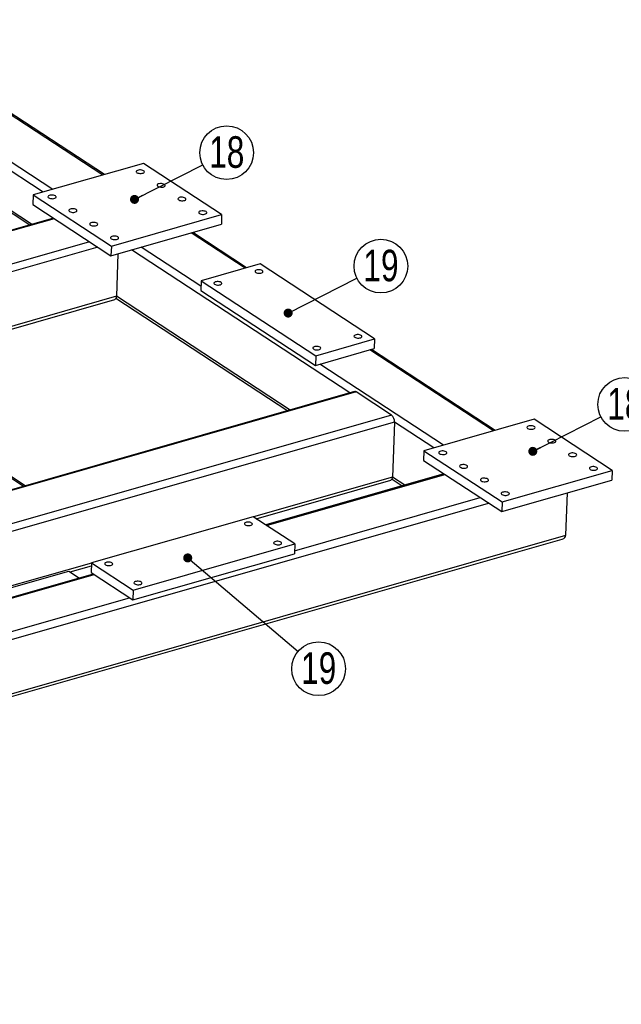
# Model space of a CAD drawing. Header units: millimetres. Extents: x 0 to 841, y 0 to 594.
# Tile 15 of 22: x 608 to 675, y 84 to 194. Entities that reach past the tile are written whole.
import ezdxf

# ---------------------------------------------------------------- set-up
doc = ezdxf.new("R2010")
doc.units = ezdxf.units.MM
doc.layers.add('NOTES', color=6, linetype='Continuous')
doc.layers.add('TRAIT-FORT', color=4, linetype='Continuous', lineweight=25)
doc.styles.add('SLDTEXTSTYLE0', font='TXT', dxfattribs={"width": 0.75})
doc.dimstyles.new('SLDDIMSTYLE7', dxfattribs={"dimtxt": 0.18, "dimasz": 1, "dimexe": 0, "dimexo": 0.0625, "dimgap": 0, "dimtad": 0, "dimtih": 1, "dimtoh": 1, "dimdec": 0, "dimrnd": 1e-09, "dimzin": 0, "dimdsep": 46, "dimtxsty": 'Standard', "dimblk1": 'DOT', "dimblk2": 'DOT', "dimsah": 1, "dimcen": 0.09, "dimadec": 0, "dimazin": 0, "dimtfac": 1, "dimtdec": 0, "dimtofl": 0, "dimtmove": 0, "dimatfit": 3, "dimldrblk": 'DOT', "dimfxl": 1, "dimfrac": 2, "dimtolj": 1, "dimtzin": 0, "dimarcsym": 0})

# ---------------------------------------------------------------- blocks, each defined once
blk = doc.blocks.new('SW_NOTE_26')
at = {"layer": 'NOTES', "color": 0}
blk.add_circle((2.66, 1.35), 2.98, dxfattribs=at)
at = {"layer": 'NOTES', "color": 0, "insert": (2.67, 3.17), "char_height": 3.5, "attachment_point": 2, "style": 'SLDTEXTSTYLE0'}
blk.add_mtext('19', dxfattribs=at)
blk = doc.blocks.new('_Dot')
at = {"color": 0, "linetype": 'ByBlock', "lineweight": -2}
blk.add_line((-0.5, 0), (-1, 0), dxfattribs=at)
at = {"color": 0, "linetype": 'ByBlock', "const_width": 0.5}
blk.add_lwpolyline([(-0.25, 0, 1), (0.25, 0, 1)], format="xyb", close=True, dxfattribs=at)
blk = doc.blocks.new('SW_NOTE_27')
at = {"layer": 'NOTES', "color": 0}
blk.add_circle((2.28, -1.93), 2.98, dxfattribs=at)
at = {"layer": 'NOTES', "color": 0, "insert": (2.29, -0.11), "char_height": 3.5, "attachment_point": 2, "style": 'SLDTEXTSTYLE0'}
blk.add_mtext('19', dxfattribs=at)
blk = doc.blocks.new('SW_NOTE_37')
at = {"layer": 'NOTES', "color": 0}
blk.add_circle((2.66, 1.36), 2.98, dxfattribs=at)
at = {"layer": 'NOTES', "color": 0, "insert": (2.67, 3.17), "char_height": 3.5, "attachment_point": 2, "style": 'SLDTEXTSTYLE0'}
blk.add_mtext('18', dxfattribs=at)
blk = doc.blocks.new('SW_NOTE_38')
at = {"layer": 'NOTES', "color": 0}
blk.add_circle((2.66, 1.35), 2.98, dxfattribs=at)
at = {"layer": 'NOTES', "color": 0, "insert": (2.67, 3.17), "char_height": 3.5, "attachment_point": 2, "style": 'SLDTEXTSTYLE0'}
blk.add_mtext('18', dxfattribs=at)

msp = doc.modelspace()

# ---------------------------------------------------------------- linework, layer by layer
at = {"layer": 'TRAIT-FORT', "lineweight": 25}
for p, q in [((610.58, 174.54), (581.37, 193.67)), ((577.81, 191.41), (609.11, 170.92)), ((609.29, 170.98), (578.12, 191.37)), ((617.2, 176.44), (603.48, 185.41)), ((617.38, 176.49), (603.66, 185.47)), ((611.66, 174.85), (597.94, 183.83)), ((621.72, 177.73), (609.48, 174.23)), ((630.38, 172.05), (621.72, 177.73)), ((609.48, 174.23), (609.44, 173.16)), ((609.48, 174.23), (618.15, 168.56)), ((609.44, 173.16), (618.11, 167.48)), ((611.72, 171.67), (551.72, 154.53)), ((611.81, 171.6), (551.82, 154.46)), ((618.15, 168.56), (630.38, 172.05)), ((630.38, 172.05), (630.35, 170.98)), ((618.11, 167.48), (630.35, 170.98)), ((632.98, 166.11), (627, 170.02)), ((633.16, 166.16), (627.18, 170.07)), ((615.74, 169.03), (555.75, 151.89)), ((616.66, 168.44), (556.66, 151.29)), ((618.15, 168.56), (618.11, 167.48)), ((628.09, 164.1), (621.46, 168.44)), ((618.88, 167.7), (618.71, 162.99)), ((644.61, 152.27), (620.38, 168.13)), ((634.64, 166.59), (628.11, 164.72)), ((647.35, 158.26), (634.64, 166.59)), ((628.11, 164.72), (628.07, 163.65)), ((628.11, 164.72), (640.83, 156.4)), ((618.71, 162.99), (589.33, 154.6)), ((618.66, 162.77), (637.71, 150.3)), ((637.98, 150.38), (618.71, 162.99)), ((628.07, 163.65), (640.79, 155.33)), ((589.65, 154.39), (618.53, 162.64)), ((584.06, 157.88), (608.42, 141.93)), ((608.6, 141.98), (584.37, 157.84)), ((640.83, 156.4), (647.35, 158.26)), ((647.35, 158.26), (647.31, 157.19)), ((640.79, 155.33), (647.31, 157.19)), ((640.83, 156.4), (640.79, 155.33)), ((660.54, 148.07), (646.82, 157.05)), ((660.72, 148.12), (647, 157.1)), ((655, 146.49), (641.28, 155.47)), ((645.11, 152.42), (578.24, 133.31)), ((645.29, 152.38), (578.42, 133.27)), ((649.22, 149.8), (645.29, 152.38)), ((649.22, 149.8), (582.35, 130.7)), ((649.55, 149.04), (582.95, 130.01)), ((649.55, 149.04), (649.33, 142.95)), ((653.92, 146.18), (649.55, 149.04)), ((665.05, 149.36), (652.82, 145.87)), ((673.72, 143.69), (665.05, 149.36)), ((652.82, 145.87), (652.78, 144.79)), ((652.82, 145.87), (661.49, 140.19)), ((652.78, 144.79), (661.45, 139.12)), ((655.05, 143.3), (635.27, 137.65)), ((635.36, 137.59), (655.15, 143.24)), ((661.49, 140.19), (673.72, 143.69)), ((673.72, 143.69), (673.68, 142.61)), ((649.33, 142.95), (633.91, 138.54)), ((634.22, 138.33), (649.15, 142.6)), ((649.29, 142.72), (650.42, 141.98)), ((650.69, 142.06), (649.33, 142.95)), ((661.45, 139.12), (673.68, 142.61)), ((668.57, 136.49), (668.74, 141.2)), ((600, 122.93), (659.99, 140.07)), ((638.48, 134.78), (659.08, 140.67)), ((661.49, 140.19), (661.45, 139.12)), ((633.89, 138.55), (615.94, 133.43)), ((638.51, 135.53), (633.89, 138.55)), ((487.53, 84.76), (668.57, 136.49)), ((487.58, 84.48), (668.16, 136.07)), ((620.57, 130.4), (638.51, 135.53)), ((638.51, 135.53), (638.47, 134.45)), ((620.53, 129.33), (638.47, 134.45)), ((615.94, 133.41), (593.7, 127.05)), ((615.94, 133.43), (615.91, 132.35)), ((615.94, 133.43), (620.57, 130.4)), ((616.15, 132.19), (595.06, 126.16)), ((595.16, 126.1), (616.25, 132.13)), ((604.47, 129.95), (613.45, 132.52)), ((613.45, 132.52), (614.62, 131.75)), ((613.57, 132.43), (615.93, 133.11)), ((615.91, 132.35), (620.53, 129.33)), ((620.57, 130.4), (620.53, 129.33)), ((599.09, 123.53), (620.18, 129.55))]:
    msp.add_line(p, q, dxfattribs=at)
at = {"layer": 'TRAIT-FORT', "lineweight": 25, "flags": 128}
for points in [[(620.99, 176.7), (621.08, 176.66), (621.19, 176.63), (621.32, 176.61), (621.44, 176.61), (621.56, 176.63), (621.67, 176.66), (621.75, 176.7), (621.8, 176.75), (621.81, 176.8), (621.78, 176.86), (621.73, 176.91), (621.64, 176.96), (621.53, 176.99), (621.4, 177.01), (621.28, 177.01), (621.15, 176.99), (621.05, 176.96), (620.97, 176.92), (620.92, 176.87), (620.91, 176.81), (620.93, 176.76), (620.99, 176.7)], [(623.3, 175.19), (623.39, 175.15), (623.5, 175.12), (623.63, 175.1), (623.75, 175.1), (623.88, 175.11), (623.98, 175.14), (624.06, 175.18), (624.11, 175.24), (624.12, 175.29), (624.1, 175.35), (624.04, 175.4), (623.95, 175.44), (623.84, 175.48), (623.71, 175.49), (623.59, 175.49), (623.47, 175.48), (623.36, 175.45), (623.28, 175.41), (623.23, 175.36), (623.22, 175.3), (623.25, 175.24), (623.3, 175.19)], [(611.21, 173.91), (611.29, 173.86), (611.4, 173.83), (611.53, 173.82), (611.66, 173.81), (611.78, 173.83), (611.88, 173.86), (611.96, 173.9), (612.01, 173.95), (612.02, 174.01), (612, 174.07), (611.94, 174.12), (611.85, 174.16), (611.74, 174.19), (611.62, 174.21), (611.49, 174.21), (611.37, 174.2), (611.26, 174.17), (611.18, 174.12), (611.14, 174.07), (611.12, 174.02), (611.15, 173.96), (611.21, 173.91)], [(625.62, 173.68), (625.7, 173.63), (625.81, 173.6), (625.94, 173.59), (626.07, 173.58), (626.19, 173.6), (626.29, 173.63), (626.37, 173.67), (626.42, 173.72), (626.43, 173.78), (626.41, 173.84), (626.35, 173.89), (626.26, 173.93), (626.15, 173.96), (626.03, 173.98), (625.9, 173.98), (625.78, 173.97), (625.67, 173.94), (625.59, 173.89), (625.55, 173.84), (625.53, 173.79), (625.56, 173.73), (625.62, 173.68)], [(613.52, 172.39), (613.61, 172.35), (613.72, 172.32), (613.84, 172.3), (613.97, 172.3), (614.09, 172.32), (614.19, 172.35), (614.27, 172.39), (614.32, 172.44), (614.33, 172.5), (614.31, 172.55), (614.25, 172.6), (614.16, 172.65), (614.05, 172.68), (613.93, 172.7), (613.8, 172.7), (613.68, 172.68), (613.57, 172.65), (613.5, 172.61), (613.45, 172.56), (613.44, 172.5), (613.46, 172.45), (613.52, 172.39)], [(627.93, 172.17), (628.01, 172.12), (628.13, 172.09), (628.25, 172.07), (628.38, 172.07), (628.5, 172.09), (628.6, 172.12), (628.68, 172.16), (628.73, 172.21), (628.74, 172.27), (628.72, 172.32), (628.66, 172.38), (628.57, 172.42), (628.46, 172.45), (628.34, 172.47), (628.21, 172.47), (628.09, 172.45), (627.98, 172.42), (627.9, 172.38), (627.86, 172.33), (627.84, 172.27), (627.87, 172.22), (627.93, 172.17)], [(615.83, 170.88), (615.92, 170.84), (616.03, 170.81), (616.15, 170.79), (616.28, 170.79), (616.4, 170.8), (616.51, 170.83), (616.58, 170.88), (616.63, 170.93), (616.65, 170.98), (616.62, 171.04), (616.56, 171.09), (616.47, 171.14), (616.36, 171.17), (616.24, 171.18), (616.11, 171.19), (615.99, 171.17), (615.89, 171.14), (615.81, 171.1), (615.76, 171.05), (615.75, 170.99), (615.77, 170.93), (615.83, 170.88)], [(618.14, 169.37), (618.23, 169.33), (618.34, 169.29), (618.46, 169.28), (618.59, 169.28), (618.71, 169.29), (618.82, 169.32), (618.9, 169.36), (618.94, 169.41), (618.96, 169.47), (618.93, 169.53), (618.87, 169.58), (618.79, 169.62), (618.68, 169.65), (618.55, 169.67), (618.42, 169.67), (618.3, 169.66), (618.2, 169.63), (618.12, 169.59), (618.07, 169.53), (618.06, 169.48), (618.08, 169.42), (618.14, 169.37)], [(634.17, 165.64), (634.25, 165.59), (634.36, 165.56), (634.48, 165.55), (634.61, 165.54), (634.73, 165.56), (634.83, 165.59), (634.91, 165.63), (634.95, 165.68), (634.96, 165.73), (634.94, 165.79), (634.88, 165.84), (634.8, 165.88), (634.69, 165.91), (634.57, 165.93), (634.44, 165.93), (634.32, 165.92), (634.22, 165.89), (634.14, 165.85), (634.1, 165.8), (634.09, 165.74), (634.11, 165.69), (634.17, 165.64)], [(629.6, 164.33), (629.69, 164.29), (629.79, 164.26), (629.92, 164.24), (630.04, 164.24), (630.16, 164.25), (630.26, 164.28), (630.34, 164.32), (630.39, 164.37), (630.4, 164.43), (630.37, 164.48), (630.32, 164.54), (630.23, 164.58), (630.12, 164.61), (630, 164.63), (629.88, 164.63), (629.76, 164.61), (629.66, 164.58), (629.58, 164.54), (629.53, 164.49), (629.52, 164.44), (629.54, 164.38), (629.6, 164.33)], [(645.15, 158.45), (645.23, 158.41), (645.34, 158.38), (645.46, 158.36), (645.59, 158.36), (645.7, 158.37), (645.81, 158.4), (645.88, 158.44), (645.93, 158.49), (645.94, 158.55), (645.92, 158.6), (645.86, 158.66), (645.78, 158.7), (645.67, 158.73), (645.55, 158.75), (645.42, 158.75), (645.3, 158.73), (645.2, 158.7), (645.12, 158.66), (645.08, 158.61), (645.06, 158.56), (645.09, 158.5), (645.15, 158.45)], [(640.58, 157.15), (640.66, 157.1), (640.77, 157.07), (640.89, 157.05), (641.02, 157.05), (641.14, 157.07), (641.24, 157.1), (641.32, 157.14), (641.36, 157.19), (641.38, 157.24), (641.35, 157.3), (641.3, 157.35), (641.21, 157.39), (641.1, 157.42), (640.98, 157.44), (640.85, 157.44), (640.74, 157.43), (640.63, 157.4), (640.56, 157.36), (640.51, 157.31), (640.5, 157.25), (640.52, 157.2), (640.58, 157.15)], [(664.33, 148.34), (664.42, 148.3), (664.53, 148.26), (664.65, 148.25), (664.78, 148.25), (664.9, 148.26), (665.01, 148.29), (665.09, 148.33), (665.13, 148.38), (665.15, 148.44), (665.12, 148.5), (665.06, 148.55), (664.98, 148.59), (664.87, 148.62), (664.74, 148.64), (664.61, 148.64), (664.49, 148.63), (664.39, 148.6), (664.31, 148.56), (664.26, 148.5), (664.25, 148.45), (664.27, 148.39), (664.33, 148.34)], [(666.64, 146.83), (666.73, 146.78), (666.84, 146.75), (666.97, 146.73), (667.09, 146.73), (667.21, 146.75), (667.32, 146.78), (667.4, 146.82), (667.45, 146.87), (667.46, 146.93), (667.43, 146.98), (667.38, 147.04), (667.29, 147.08), (667.18, 147.11), (667.05, 147.13), (666.93, 147.13), (666.8, 147.11), (666.7, 147.08), (666.62, 147.04), (666.57, 146.99), (666.56, 146.93), (666.58, 146.88), (666.64, 146.83)], [(654.54, 145.54), (654.63, 145.5), (654.74, 145.47), (654.87, 145.45), (655, 145.45), (655.12, 145.46), (655.22, 145.49), (655.3, 145.54), (655.35, 145.59), (655.36, 145.64), (655.34, 145.7), (655.28, 145.75), (655.19, 145.8), (655.08, 145.83), (654.96, 145.85), (654.83, 145.85), (654.71, 145.83), (654.6, 145.8), (654.52, 145.76), (654.47, 145.71), (654.46, 145.65), (654.49, 145.6), (654.54, 145.54)], [(668.95, 145.31), (669.04, 145.27), (669.15, 145.24), (669.28, 145.22), (669.4, 145.22), (669.53, 145.24), (669.63, 145.26), (669.71, 145.31), (669.76, 145.36), (669.77, 145.41), (669.75, 145.47), (669.69, 145.52), (669.6, 145.57), (669.49, 145.6), (669.36, 145.62), (669.24, 145.62), (669.12, 145.6), (669.01, 145.57), (668.93, 145.53), (668.88, 145.48), (668.87, 145.42), (668.9, 145.37), (668.95, 145.31)], [(656.86, 144.03), (656.94, 143.99), (657.05, 143.95), (657.18, 143.94), (657.31, 143.94), (657.43, 143.95), (657.53, 143.98), (657.61, 144.02), (657.66, 144.08), (657.67, 144.13), (657.65, 144.19), (657.59, 144.24), (657.5, 144.28), (657.39, 144.32), (657.27, 144.33), (657.14, 144.33), (657.02, 144.32), (656.91, 144.29), (656.83, 144.25), (656.79, 144.19), (656.77, 144.14), (656.8, 144.08), (656.86, 144.03)], [(671.27, 143.8), (671.35, 143.76), (671.46, 143.73), (671.59, 143.71), (671.72, 143.71), (671.84, 143.72), (671.94, 143.75), (672.02, 143.79), (672.07, 143.85), (672.08, 143.9), (672.06, 143.96), (672, 144.01), (671.91, 144.05), (671.8, 144.09), (671.68, 144.1), (671.55, 144.1), (671.43, 144.09), (671.32, 144.06), (671.24, 144.02), (671.2, 143.97), (671.18, 143.91), (671.21, 143.85), (671.27, 143.8)], [(659.17, 142.52), (659.26, 142.47), (659.37, 142.44), (659.49, 142.42), (659.62, 142.42), (659.74, 142.44), (659.84, 142.47), (659.92, 142.51), (659.97, 142.56), (659.98, 142.62), (659.96, 142.67), (659.9, 142.73), (659.81, 142.77), (659.7, 142.8), (659.58, 142.82), (659.45, 142.82), (659.33, 142.81), (659.22, 142.78), (659.15, 142.73), (659.1, 142.68), (659.09, 142.63), (659.11, 142.57), (659.17, 142.52)], [(661.48, 141), (661.57, 140.96), (661.68, 140.93), (661.8, 140.91), (661.93, 140.91), (662.05, 140.93), (662.16, 140.96), (662.23, 141), (662.28, 141.05), (662.3, 141.11), (662.27, 141.16), (662.21, 141.21), (662.12, 141.26), (662.01, 141.29), (661.89, 141.31), (661.76, 141.31), (661.64, 141.29), (661.54, 141.26), (661.46, 141.22), (661.41, 141.17), (661.4, 141.11), (661.42, 141.06), (661.48, 141)], [(633, 137.65), (633.08, 137.6), (633.19, 137.57), (633.31, 137.56), (633.44, 137.56), (633.56, 137.57), (633.66, 137.6), (633.74, 137.64), (633.78, 137.69), (633.79, 137.75), (633.77, 137.8), (633.71, 137.85), (633.63, 137.9), (633.52, 137.93), (633.4, 137.94), (633.27, 137.94), (633.15, 137.93), (633.05, 137.9), (632.97, 137.86), (632.93, 137.81), (632.92, 137.75), (632.94, 137.7), (633, 137.65)], [(636.23, 135.53), (636.32, 135.49), (636.43, 135.46), (636.55, 135.44), (636.67, 135.44), (636.79, 135.45), (636.89, 135.48), (636.97, 135.52), (637.02, 135.57), (637.03, 135.63), (637.01, 135.68), (636.95, 135.73), (636.86, 135.78), (636.76, 135.81), (636.63, 135.83), (636.51, 135.83), (636.39, 135.81), (636.29, 135.78), (636.21, 135.74), (636.16, 135.69), (636.15, 135.64), (636.18, 135.58), (636.23, 135.53)], [(617.5, 133.22), (617.59, 133.18), (617.7, 133.15), (617.82, 133.13), (617.94, 133.13), (618.06, 133.14), (618.16, 133.17), (618.24, 133.21), (618.29, 133.26), (618.3, 133.32), (618.28, 133.37), (618.22, 133.43), (618.13, 133.47), (618.02, 133.5), (617.9, 133.52), (617.78, 133.52), (617.66, 133.5), (617.56, 133.47), (617.48, 133.43), (617.43, 133.38), (617.42, 133.33), (617.44, 133.27), (617.5, 133.22)], [(620.74, 131.1), (620.82, 131.06), (620.93, 131.03), (621.05, 131.01), (621.18, 131.01), (621.3, 131.03), (621.4, 131.05), (621.48, 131.1), (621.52, 131.15), (621.54, 131.2), (621.51, 131.26), (621.46, 131.31), (621.37, 131.35), (621.26, 131.38), (621.14, 131.4), (621.01, 131.4), (620.9, 131.38), (620.79, 131.35), (620.72, 131.31), (620.67, 131.26), (620.66, 131.21), (620.68, 131.15), (620.74, 131.1)]]:
    msp.add_lwpolyline(points, dxfattribs=at)
at = {"layer": 'TRAIT-FORT', "lineweight": 25}
for centre, radius, start, end in [((618.38, 162.94), 0.337, 296.672, 8.4118), ((645.16, 152.2), 0.222, 52.859, 102.983), ((648.62, 149.09), 0.938, 356.8688, 49.5265), ((649, 142.9), 0.337, 296.672, 8.4118)]:
    msp.add_arc(centre, radius, start, end, dxfattribs=at)
msp.add_ellipse((667.74, 136.58), major_axis=(0.832, -0.126), ratio=0.63639, start_param=5.33549, end_param=6.356629, dxfattribs=at)

# ---------------------------------------------------------------- block references
at = {"layer": 'NOTES'}
for name, p in [('SW_NOTE_38', (628.28, 177.57)), ('SW_NOTE_26', (645.39, 164.99)), ('SW_NOTE_37', (672.44, 149.64)), ('SW_NOTE_27', (638.86, 123.62))]:
    msp.add_blockref(name, p, dxfattribs=at)

# ---------------------------------------------------------------- leaders
for points in [[(620.72, 173.74), (628.28, 177.57)], [(637.76, 161.13), (645.39, 164.99)], [(664.9, 145.8), (672.44, 149.64)], [(626.62, 133.98), (638.86, 123.62)]]:
    msp.add_leader(points, dimstyle='SLDDIMSTYLE7', dxfattribs=at)

doc.saveas('drawing.dxf')
